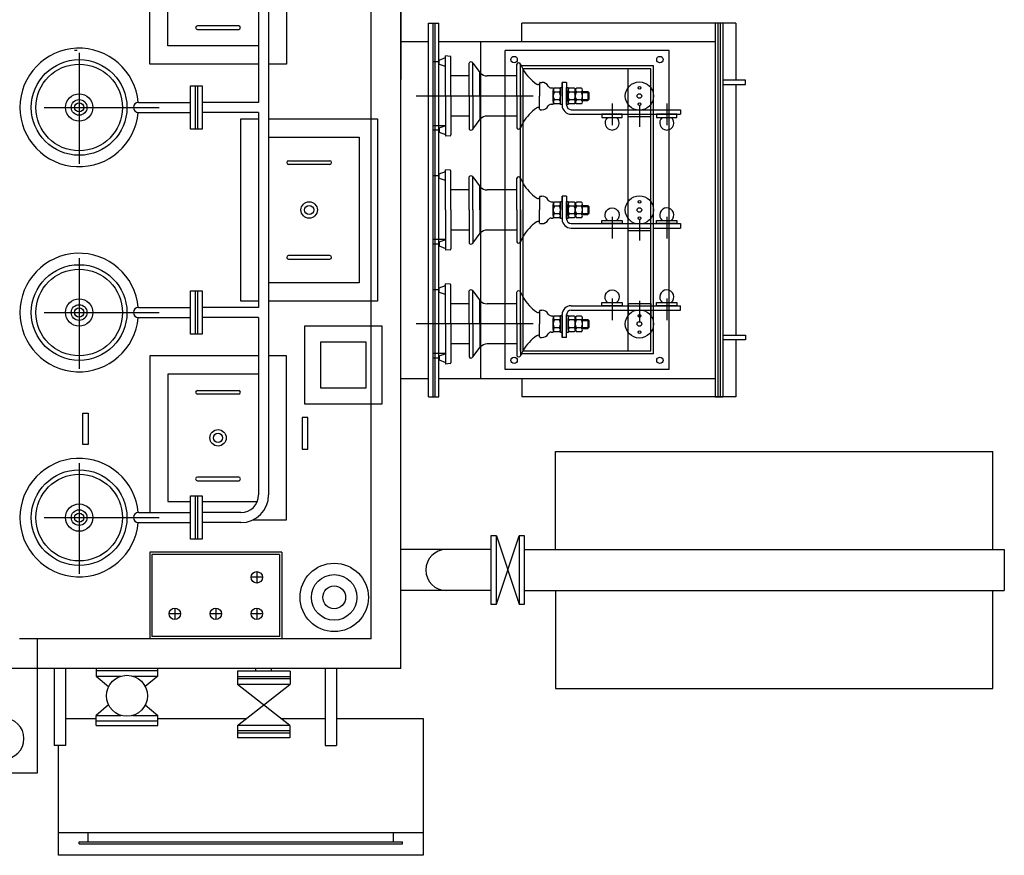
# Model space of a CAD drawing. Header units: millimetres. Extents: x -3934 to 7661, y -1195 to 2443.
# Tile 5 of 6: x 5450 to 7611, y -1191 to 643. Entities that reach past the tile are written whole.
import ezdxf

# ---------------------------------------------------------------- set-up
doc = ezdxf.new("R2010")
doc.units = ezdxf.units.MM
doc.header["$LTSCALE"] = 300

# ---------------------------------------------------------------- blocks, each defined once
blk = doc.blocks.new('A$C786E535F')
blk.add_lwpolyline([(-22.5, -7), (22.5, -7), (22.5, 0), (-22.5, 0)], close=True)
blk.add_arc((0, -19), 15.5, 129.268, 50.732)

msp = doc.modelspace()

# ---------------------------------------------------------------- linework, layer by layer
for p, q in [((6221.2, -716, 175.9), (6221.2, 1166, 175.9)), ((5996.2, 950.1, -1189.5), (5996.2, -400, -1189.5)), ((5735.2, 545, 2219.4), (5735.2, 889, 2219.4)), ((5974.2, 889, -1148.4), (5974.2, 461, -973.7)), ((6035.2, 905, 2219.4), (6035.2, 545, 2219.4)), ((6286.2, -781, -1867.6), (6286.2, 899, -1867.6)), ((6286.2, 894, 175.9), (6286.2, 511, 175.9)), ((5930.6, 629.1, 2219.4), (5839.9, 629.1, 2219.4)), ((6347.2, -185, 104.6), (6347.2, 635, 104.6)), ((6347.2, 635, 104.6), (6370.2, 635, 104.6)), ((6357.2, -185, 104.6), (6357.2, 635, 104.6)), ((6362.2, -185, 104.6), (6362.2, 635, 104.6)), ((6370.2, -185, 104.6), (6370.2, 635, 104.6)), ((6552.2, 595, 79.7), (6552.2, 635, 67.3)), ((7022.2, 635, -67), (6552.2, 635, 67.3)), ((6976.2, 635, 109.1), (6976.2, -185, -69.6)), ((6982.2, 635, 109.1), (6982.2, -185, -69.6)), ((6987.2, 635, 121.2), (6987.2, -185, -70.7)), ((6993.2, 635, 121.2), (6993.2, -185, -70.7)), ((7022.2, 635, 115.6), (7022.2, 510, 79.9)), ((5839.9, 621.2, 2219.4), (5930.6, 621.2, 2219.4)), ((5974.2, 585, 2219.4), (5775.2, 585, 2219.4)), ((6286.2, 595, 104.6), (6347.2, 595, 104.6)), ((6370.2, 595, 104.6), (6976.2, 595, -54.6)), ((6462.2, -145, 104.6), (6462.2, 595, 104.6)), ((5576.2, 575, 1792.2), (5570.2, 575, 1792.2)), ((6384.5, 561.4, 458.1), (6384.6, 563, 458.1)), ((6394.8, 562.1, 458.1), (6384.6, 563, 458.1)), ((6515.2, -125, -160.8), (6515.2, 575, -160.8)), ((6875.2, 575, -236), (6515.2, 575, 706.3)), ((6875.2, -125, -160.8), (6875.2, 575, -160.8)), ((5974.2, 545, 2219.4), (5735.2, 545, 2219.4)), ((6035.2, 545, 2219.4), (5996.2, 545, 2219.4)), ((6370.6, 550, 458.1), (6357.2, 550, 458.1)), ((6370.6, 554, 458.1), (6384.5, 559.4, 458.1)), ((6370.6, 545, 458.1), (6370.6, 554, 458.1)), ((6370.6, 545, 458.1), (6383.6, 540.4, 458.1)), ((6384.5, 475, 458.1), (6384.5, 561.4, 458.1)), ((6396.6, 475, 458.1), (6396.6, 560.1, 458.1)), ((6436.2, 475, 458.1), (6436.2, 547.5, 458.1)), ((6444.2, 547.5, 458.1), (6460.9, 525.9, 458.1)), ((6444.2, 475, 458.1), (6444.2, 547.5, 458.1)), ((6541.2, 475, 458.1), (6541.2, 545, 458.1)), ((6549.2, 475, 458.1), (6549.2, 545, 458.1)), ((6841.2, 541, -45), (6549.2, 541, 125.9)), ((6841.2, -91, -160.8), (6841.2, 541, -160.8)), ((6436.2, 519, 458.1), (6396.6, 519, 458.1)), ((6459.8, 475, 458.1), (6459.8, 527.2, 458.1)), ((6541.2, 519, 458.1), (6476, 519, 458.1)), ((6549.2, -85, -160.8), (6549.2, 531, -160.8)), ((6555.2, -85, -160.8), (6555.2, 535, -160.8)), ((6835.2, 535, -131.3), (6555.2, 535, 601.6)), ((6785.2, -85, -134.6), (6785.2, 535, -134.6)), ((6835.2, -85, -160.8), (6835.2, 535, -160.8)), ((6835.2, -85, -134.6), (6835.2, 535, -134.6)), ((5825.1, 402.5, -647), (5825.1, 497.5, -647)), ((5825.1, 497.5, -647), (5850.1, 497.5, -647)), ((5835.1, 497.5, -647), (5835.1, 402.5, -647)), ((5840.1, 497.5, -647), (5840.1, 402.5, -647)), ((5850.1, 497.5, -647), (5850.1, 402.5, -647)), ((6591.2, 500, 458.1), (6588.7, 500, 458.1)), ((6591.2, 503.8, 175.9), (6591.2, 475, 175.9)), ((6592.5, 505, 175.9), (6596.2, 505, 175.9)), ((6640.4, 475, 175.9), (6640.4, 505, 175.9)), ((6640.4, 505, 175.9), (6640.4, 454.7, 175.9)), ((6650.4, 505, 175.9), (6640.4, 505, 175.9)), ((6650.4, 505, 175.9), (6650.4, 454.9, 175.9)), ((7022.2, 500, 79.7), (7022.2, -40, -18.7)), ((6616.4, 493, 175.9), (6621.2, 493, 175.9)), ((6621.2, 493, 175.9), (6621.2, 457, 175.9)), ((6621.2, 493, 175.9), (6621.2, 493, 175.9)), ((6621.2, 462.9, 175.9), (6621.2, 487.1, 175.9)), ((6634.7, 492.3, 175.9), (6623.7, 492.3, 175.9)), ((6634.7, 483.7, 175.9), (6623.7, 483.7, 175.9)), ((6637.2, 462.9, 175.9), (6637.2, 487.1, 175.9)), ((6653.5, 462.9, 175.9), (6653.5, 487.1, 175.9)), ((6667, 492.3, 175.9), (6656, 492.3, 175.9)), ((6667, 483.7, 175.9), (6656, 483.7, 175.9)), ((6669.5, 462.9, 175.9), (6669.5, 487.1, 175.9)), ((6669.5, 462.9, 175.9), (6669.5, 487.1, 175.9)), ((6683, 492.3, 175.9), (6672, 492.3, 175.9)), ((6683, 483.7, 175.9), (6672, 483.7, 175.9)), ((6685.5, 462.9, 175.9), (6685.5, 487.1, 175.9)), ((6685.5, 485, 175.9), (6696.7, 485, 175.9)), ((6685.5, 482.5, 175.9), (6699.2, 482.5, 175.9)), ((6696.7, 485, 175.9), (6696.7, 465, 175.9)), ((6699.2, 482.5, 175.9), (6696.7, 485, 175.9)), ((6699.2, 482.5, 175.9), (6699.2, 467.5, 175.9)), ((5710.3, 461, -394.5), (5825.1, 461, -743.2)), ((5974.2, 461, -625.5), (5850.1, 461, -622)), ((6576.8, 475, 600.4), (6320.3, 475, 104.6)), ((6384.5, 475, 458.1), (6384.5, 388.6, 458.1)), ((6396.6, 475, 458.1), (6396.6, 389.9, 458.1)), ((6436.2, 475, 458.1), (6436.2, 402.5, 458.1)), ((6444.2, 475, 458.1), (6444.2, 402.5, 458.1)), ((6459.8, 475, 458.1), (6459.8, 422.8, 458.1)), ((6541.2, 475, 458.1), (6541.2, 405, 458.1)), ((6549.2, 475, 458.1), (6549.2, 405, 458.1)), ((6591.2, 446.3, 175.9), (6591.2, 475, 175.9)), ((6616.4, 457, 175.9), (6621.2, 457, 175.9)), ((6616.4, 457, 175.9), (6621.2, 457, 175.9)), ((6621.2, 457, 175.9), (6621.2, 457, 175.9)), ((6634.7, 466.4, 175.9), (6623.7, 466.4, 175.9)), ((6634.7, 457.8, 175.9), (6623.7, 457.8, 175.9)), ((6667, 466.4, 175.9), (6656, 466.4, 175.9)), ((6667, 457.8, 175.9), (6656, 457.8, 175.9)), ((6683, 466.4, 175.9), (6672, 466.4, 175.9)), ((6683, 457.8, 175.9), (6672, 457.8, 175.9)), ((6685.5, 467.5, 175.9), (6699.2, 467.5, 175.9)), ((6685.5, 465, 175.9), (6696.7, 465, 175.9)), ((6699.2, 467.5, 175.9), (6696.7, 465, 175.9)), ((6785.2, 430, 40.5), (6785.2, 456.7, 40.5)), ((6835.2, 430, 40.5), (6835.2, 456.7, 40.5)), ((5710.3, 439, -394.5), (5825.1, 439, -743.2)), ((5974.2, 439, -625.5), (5850.1, 439, -622)), ((5974.2, 439, -964.7), (5974.2, 11, -789.9)), ((6591.2, 450, 458.1), (6588.7, 450, 458.1)), ((6592.5, 445, 175.9), (6596.2, 445, 175.9)), ((6660.3, 435, 175.9), (6835.2, 435, -91.2)), ((6660.4, 445, 175.9), (6835.2, 445, -91.2)), ((6835.2, 445, -132.4), (6900.2, 445, -132.4)), ((6835.2, 435, -132.4), (6900.2, 435, -132.4)), ((6900.2, 445, -132.4), (6900.2, 435, -132.4)), ((5935.2, 225, 175.9), (5935.2, 425, 175.9)), ((5935.2, 425, 175.9), (5974.2, 425, 175.9)), ((5996.2, 425, 175.9), (6235.2, 425, 175.9)), ((6235.2, 425, 175.9), (6235.2, 25, 175.9)), ((6436.2, 431, 458.1), (6396.7, 431, 458.1)), ((6444.2, 402.5, 458.1), (6460.9, 424.1, 458.1)), ((6541.2, 431, 458.1), (6476, 431, 458.1)), ((6785.2, 430, 40.5), (6835.2, 430, 40.5)), ((5850.1, 402.5, -647), (5825.1, 402.5, -647)), ((6384.4, 410, 458.1), (6357.2, 410, 458.1)), ((6370.6, 400, 458.1), (6357.2, 400, 458.1)), ((6370.6, 405, 458.1), (6383.6, 409.6, 458.1)), ((6370.6, 405, 458.1), (6370.6, 396, 458.1)), ((6370.6, 396, 458.1), (6384.5, 390.6, 458.1)), ((6384.5, 388.6, 458.1), (6384.6, 387, 458.1)), ((6394.8, 387.9, 458.1), (6384.6, 387, 458.1)), ((6039.9, 333, 175.9), (6130.5, 333, 175.9)), ((6130.5, 325, 175.9), (6039.9, 325, 175.9)), ((6370.6, 304, 458.1), (6384.5, 309.4, 458.1)), ((6370.6, 295, 458.1), (6370.6, 304, 458.1)), ((6384.5, 311.4, 458.1), (6384.6, 313, 458.1)), ((6384.5, 225, 458.1), (6384.5, 311.4, 458.1)), ((6394.8, 312.1, 458.1), (6384.6, 313, 458.1)), ((6396.6, 225, 458.1), (6396.6, 310.1, 458.1)), ((6370.6, 300, 458.1), (6357.2, 300, 458.1)), ((6370.6, 295, 458.1), (6383.6, 290.4, 458.1)), ((6436.2, 225, 458.1), (6436.2, 297.5, 458.1)), ((6444.2, 297.5, 458.1), (6460.9, 275.9, 458.1)), ((6444.2, 225, 458.1), (6444.2, 297.5, 458.1)), ((6541.2, 225, 458.1), (6541.2, 295, 458.1)), ((6549.2, 225, 458.1), (6549.2, 295, 458.1)), ((6436.2, 269, 458.1), (6396.6, 269, 458.1)), ((6459.8, 225, 458.1), (6459.8, 277.2, 458.1)), ((6541.2, 269, 458.1), (6476, 269, 458.1)), ((6591.2, 250, 458.1), (6588.7, 250, 458.1)), ((6591.2, 253.8, 175.9), (6591.2, 225, 175.9)), ((6592.5, 255, 175.9), (6596.2, 255, 175.9)), ((6616.4, 243, 175.9), (6621.2, 243, 175.9)), ((6621.2, 243, 175.9), (6621.2, 207, 175.9)), ((6621.2, 243, 175.9), (6621.2, 243, 175.9)), ((6634.7, 242.3, 175.9), (6623.7, 242.3, 175.9)), ((6640.4, 225, 175.9), (6640.4, 255, 175.9)), ((6640.4, 255, 175.9), (6640.4, 204.7, 175.9)), ((6650.4, 255, 175.9), (6640.4, 255, 175.9)), ((6650.4, 255, 175.9), (6650.4, 204.9, 175.9)), ((6667, 242.3, 175.9), (6656, 242.3, 175.9)), ((6683, 242.3, 175.9), (6672, 242.3, 175.9)), ((7022.2, 238, -336.8), (7022.2, 212, -336.8)), ((7022.2, 238, -336.8), (7022.2, 212, -336.8)), ((5935.2, 25, 175.9), (5935.2, 225, 175.9)), ((6384.5, 225, 458.1), (6384.5, 138.6, 458.1)), ((6396.6, 225, 458.1), (6396.6, 139.9, 458.1)), ((6436.2, 225, 458.1), (6436.2, 152.5, 458.1)), ((6444.2, 225, 458.1), (6444.2, 152.5, 458.1)), ((6459.8, 225, 458.1), (6459.8, 172.8, 458.1)), ((6541.2, 225, 458.1), (6541.2, 155, 458.1)), ((6549.2, 225, 458.1), (6549.2, 155, 458.1)), ((6591.2, 196.3, 175.9), (6591.2, 225, 175.9)), ((6621.2, 212.9, 175.9), (6621.2, 237.1, 175.9)), ((6634.7, 233.7, 175.9), (6623.7, 233.7, 175.9)), ((6634.7, 216.4, 175.9), (6623.7, 216.4, 175.9)), ((6637.2, 212.9, 175.9), (6637.2, 237.1, 175.9)), ((6653.5, 212.9, 175.9), (6653.5, 237.1, 175.9)), ((6667, 233.7, 175.9), (6656, 233.7, 175.9)), ((6667, 216.4, 175.9), (6656, 216.4, 175.9)), ((6669.5, 212.9, 175.9), (6669.5, 237.1, 175.9)), ((6669.5, 212.9, 175.9), (6669.5, 237.1, 175.9)), ((6683, 233.7, 175.9), (6672, 233.7, 175.9)), ((6683, 216.4, 175.9), (6672, 216.4, 175.9)), ((6685.5, 212.9, 175.9), (6685.5, 237.1, 175.9)), ((6685.5, 235, 175.9), (6696.7, 235, 175.9)), ((6685.5, 232.5, 175.9), (6699.2, 232.5, 175.9)), ((6685.5, 217.5, 175.9), (6699.2, 217.5, 175.9)), ((6696.7, 235, 175.9), (6696.7, 215, 175.9)), ((6699.2, 232.5, 175.9), (6696.7, 235, 175.9)), ((6699.2, 217.5, 175.9), (6696.7, 215, 175.9)), ((6699.2, 232.5, 175.9), (6699.2, 217.5, 175.9)), ((6591.2, 200, 458.1), (6588.7, 200, 458.1)), ((6592.5, 195, 175.9), (6596.2, 195, 175.9)), ((6616.4, 207, 175.9), (6621.2, 207, 175.9)), ((6616.4, 207, 175.9), (6621.2, 207, 175.9)), ((6621.2, 207, 175.9), (6621.2, 207, 175.9)), ((6634.7, 207.8, 175.9), (6623.7, 207.8, 175.9)), ((6667, 207.8, 175.9), (6656, 207.8, 175.9)), ((6660.4, 195, -106.3), (6697.2, 195, -106.3)), ((6660.4, 195, 175.9), (6835.2, 195, -91.2)), ((6683, 207.8, 175.9), (6672, 207.8, 175.9)), ((6685.5, 215, 175.9), (6696.7, 215, 175.9)), ((6785.2, 180, -446.4), (6785.2, 206.7, -446.4)), ((6835.2, 180, -446.4), (6835.2, 206.7, -446.4)), ((6835.2, 195, -132.4), (6900.2, 195, -132.4)), ((6900.2, 195, -132.4), (6900.2, 185, -132.4)), ((6436.2, 181, 458.1), (6396.7, 181, 458.1)), ((6444.2, 152.5, 458.1), (6460.9, 174.1, 458.1)), ((6541.2, 181, 458.1), (6476, 181, 458.1)), ((6660.3, 185, 175.9), (6835.2, 185, -91.2)), ((6785.2, 180, -446.4), (6835.2, 180, -446.4)), ((6841.2, 185, -132.4), (6900.2, 185, -132.4)), ((6384.4, 160, 458.1), (6357.2, 160, 458.1)), ((6370.6, 155, 458.1), (6383.6, 159.6, 458.1)), ((6370.6, 155, 458.1), (6370.6, 146, 458.1)), ((6370.6, 150, 458.1), (6357.2, 150, 458.1)), ((6370.6, 146, 458.1), (6384.5, 140.6, 458.1)), ((6384.5, 138.6, 458.1), (6384.6, 137, 458.1)), ((6394.8, 137.9, 458.1), (6384.6, 137, 458.1)), ((6130.5, 125, 175.9), (6039.9, 125, 175.9)), ((6039.9, 117.1, 175.9), (6130.5, 117.1, 175.9)), ((5825.1, -47.5, -647), (5825.1, 47.5, -647)), ((5825.1, 47.5, -647), (5850.1, 47.5, -647)), ((5835.1, 47.5, -647), (5835.1, -47.5, -647)), ((5840.1, 47.5, -647), (5840.1, -47.5, -647)), ((5850.1, 47.5, -647), (5850.1, -47.5, -647)), ((6370.6, 50, 458.1), (6357.2, 50, 458.1)), ((6370.6, 54, 458.1), (6384.5, 59.4, 458.1)), ((6370.6, 45, 458.1), (6370.6, 54, 458.1)), ((6370.6, 45, 458.1), (6383.6, 40.4, 458.1)), ((6384.5, 61.4, 458.1), (6384.6, 63, 458.1)), ((6384.5, -25, 458.1), (6384.5, 61.4, 458.1)), ((6394.8, 62.1, 458.1), (6384.6, 63, 458.1)), ((6396.6, -25, 458.1), (6396.6, 60.1, 458.1)), ((6436.2, -25, 458.1), (6436.2, 47.5, 458.1)), ((6444.2, 47.5, 458.1), (6460.9, 25.9, 458.1)), ((6444.2, -25, 458.1), (6444.2, 47.5, 458.1)), ((6541.2, -25, 458.1), (6541.2, 45, 458.1)), ((6549.2, -25, 458.1), (6549.2, 45, 458.1)), ((5974.2, 25, 175.9), (5935.2, 25, 175.9)), ((6235.2, 25, 175.9), (5996.2, 25, 175.9)), ((6459.8, -25, 458.1), (6459.8, 27.2, 458.1)), ((5710.3, 11, -394.5), (5825.1, 11, -743.2)), ((5974.2, 11, -625.5), (5850.1, 11, -622)), ((6436.2, 19, 458.1), (6396.6, 19, 458.1)), ((6541.2, 19, 458.1), (6476, 19, 458.1)), ((6591.2, 0, 458.1), (6588.7, 0, 458.1)), ((6591.2, 3.8, 175.9), (6591.2, -25, 175.9)), ((6592.5, 5, 175.9), (6596.2, 5, 175.9)), ((6660.3, 15, 175.9), (6835.2, 15, -91.2)), ((6660.4, 5, 175.9), (6835.2, 5, -91.2)), ((6785.2, 20, 40.5), (6835.2, 20, 40.5)), ((6785.2, 20, 40.5), (6785.2, -6.6, 40.5)), ((6835.2, 20, 40.5), (6835.2, -6.6, 40.5)), ((6835.2, 15, -132.4), (6900.2, 15, -132.4)), ((6835.2, 5, -132.4), (6900.2, 5, -132.4)), ((6900.2, 5, -132.4), (6900.2, 15, -132.4)), ((5710.3, -11, -394.5), (5825.1, -11, -743.2)), ((5974.2, -11, -625.5), (5850.1, -11, -622)), ((5974.2, -11, -780.9), (5974.2, -400.1, -622)), ((6616.4, -7, 175.9), (6621.2, -7, 175.9)), ((6621.2, -7, 175.9), (6621.2, -43, 175.9)), ((6621.2, -7, 175.9), (6621.2, -7, 175.9)), ((6621.2, -37.1, 175.9), (6621.2, -12.9, 175.9)), ((6634.7, -7.7, 175.9), (6623.7, -7.7, 175.9)), ((6634.7, -16.3, 175.9), (6623.7, -16.3, 175.9)), ((6637.2, -37.1, 175.9), (6637.2, -12.9, 175.9)), ((6640.4, -55, 175.9), (6640.4, -4.7, 175.9)), ((6650.4, -55, 175.9), (6650.4, -4.8, 175.9)), ((6653.5, -37.1, 175.9), (6653.5, -12.9, 175.9)), ((6667, -7.7, 175.9), (6656, -7.7, 175.9)), ((6667, -16.3, 175.9), (6656, -16.3, 175.9)), ((6669.5, -37.1, 175.9), (6669.5, -12.9, 175.9)), ((6669.5, -37.1, 175.9), (6669.5, -12.9, 175.9)), ((6683, -7.7, 175.9), (6672, -7.7, 175.9)), ((6683, -16.3, 175.9), (6672, -16.3, 175.9)), ((6685.5, -37.1, 175.9), (6685.5, -12.9, 175.9)), ((6685.5, -15, 175.9), (6696.7, -15, 175.9)), ((6685.5, -17.5, 175.9), (6699.2, -17.5, 175.9)), ((6696.7, -15, 175.9), (6696.7, -35, 175.9)), ((6699.2, -17.5, 175.9), (6696.7, -15, 175.9)), ((6699.2, -17.5, 175.9), (6699.2, -32.5, 175.9)), ((6576.8, -25, 600.4), (6320.3, -25, 104.6)), ((6384.5, -25, 458.1), (6384.5, -111.4, 458.1)), ((6396.6, -25, 458.1), (6396.6, -110.1, 458.1)), ((6436.2, -25, 458.1), (6436.2, -97.5, 458.1)), ((6444.2, -25, 458.1), (6444.2, -97.5, 458.1)), ((6459.8, -25, 458.1), (6459.8, -77.2, 458.1)), ((6541.2, -25, 458.1), (6541.2, -95, 458.1)), ((6549.2, -25, 458.1), (6549.2, -95, 458.1)), ((6591.2, -53.7, 175.9), (6591.2, -25, 175.9)), ((6616.4, -43, 175.9), (6621.2, -43, 175.9)), ((6616.4, -43, 175.9), (6621.2, -43, 175.9)), ((6621.2, -43, 175.9), (6621.2, -43, 175.9)), ((6634.7, -33.6, 175.9), (6623.7, -33.6, 175.9)), ((6634.7, -42.2, 175.9), (6623.7, -42.2, 175.9)), ((6640.4, -25, 175.9), (6640.4, -55, 175.9)), ((6667, -33.6, 175.9), (6656, -33.6, 175.9)), ((6667, -42.2, 175.9), (6656, -42.2, 175.9)), ((6683, -33.6, 175.9), (6672, -33.6, 175.9)), ((6683, -42.2, 175.9), (6672, -42.2, 175.9)), ((6685.5, -32.5, 175.9), (6699.2, -32.5, 175.9)), ((6685.5, -35, 175.9), (6696.7, -35, 175.9)), ((6699.2, -32.5, 175.9), (6696.7, -35, 175.9)), ((7022.2, -40, -18.7), (7022.2, -50, -18.7)), ((5850.1, -47.5, -647), (5825.1, -47.5, -647)), ((6591.2, -50, 458.1), (6588.7, -50, 458.1)), ((6592.5, -55, 175.9), (6596.2, -55, 175.9)), ((6650.4, -55, 175.9), (6640.4, -55, 175.9)), ((7022.2, -60, -21.8), (7022.2, -185, -67)), ((6436.2, -69, 458.1), (6396.7, -69, 458.1)), ((6444.2, -97.5, 458.1), (6460.9, -75.9, 458.1)), ((6541.2, -69, 458.1), (6476, -69, 458.1)), ((6549.2, -75, 133.3), (6549.2, -75, 133.3)), ((6835.2, -85, -46), (6555.2, -85, 129.5)), ((5974.2, -95, 25), (5735.2, -95, 25)), ((5735.2, -95, 25), (5735.2, -439, 25)), ((6035.2, -95, 25), (5996.2, -95, 25)), ((6035.2, -455, 25), (6035.2, -95, 25)), ((6384.4, -90, 458.1), (6357.2, -90, 458.1)), ((6370.6, -100, 458.1), (6357.2, -100, 458.1)), ((6370.6, -95, 458.1), (6383.6, -90.4, 458.1)), ((6370.6, -95, 458.1), (6370.6, -104, 458.1)), ((6370.6, -104, 458.1), (6384.5, -109.4, 458.1)), ((6841.2, -91, -45), (6549.2, -91, 125.9)), ((6384.5, -111.4, 458.1), (6384.6, -113, 458.1)), ((6394.8, -112.1, 458.1), (6384.6, -113, 458.1)), ((6875.2, -125, -71.1), (6515.2, -125, 154.6)), ((6286.2, -145, 104.6), (6347.2, -145, 104.6)), ((6370.2, -145, 104.6), (6976.2, -145, -54.6)), ((6552.2, -145, 92.2), (6552.2, -185, 79.7)), ((5839.9, -171.1, 25), (5930.6, -171.1, 25)), ((5930.6, -179.1, 25), (5839.9, -179.1, 25)), ((6347.2, -185, 104.6), (6370.2, -185, 104.6)), ((7022.2, -185, -67), (6552.2, -185, 79.7)), ((6976.2, -185, -54.6), (6993.2, -185, -54.6)), ((6626.2, -520, 175.9), (6626.2, -305, 175.9)), ((6626.2, -305, 175.9), (7586.2, -305, 175.9)), ((7586.2, -520, 175.9), (7586.2, -305, 175.9)), ((5930.6, -361.1, 25), (5839.9, -361.1, 25)), ((5839.9, -369.1, 25), (5930.6, -369.1, 25)), ((5825.1, -497.5, -647), (5825.1, -402.5, -647)), ((5825.1, -402.5, -647), (5850.1, -402.5, -647)), ((5835.1, -402.5, -647), (5835.1, -497.5, -647)), ((5840.1, -402.5, -647), (5840.1, -497.5, -647)), ((5850.1, -402.5, -647), (5850.1, -497.5, -647)), ((5710.3, -439, -394.5), (5825.1, -439, -743.2)), ((5935.2, -439, -624.4), (5850.1, -439, -622)), ((5710.3, -461, -394.5), (5825.1, -461, -743.2)), ((5935.2, -461, -624.4), (5850.1, -461, -622)), ((5961.7, -455, 25), (6035.2, -455, 25)), ((6484.2, -490, 175.9), (6484.2, -640, 175.9)), ((6496.2, -490, 175.9), (6484.2, -490, 175.9)), ((6496.2, -640, 175.9), (6546.2, -490, 175.9)), ((6496.2, -490, 175.9), (6546.2, -640, 175.9)), ((6496.2, -640, 175.9), (6496.2, -490, 175.9)), ((5850.1, -497.5, -647), (5825.1, -497.5, -647)), ((5735.2, -526, 175.9), (5735.2, -716, 175.9)), ((6025.2, -526, 175.9), (5735.2, -526, 175.9)), ((5740.2, -531, 175.9), (5740.2, -711, 175.9)), ((6020.2, -531, 175.9), (5740.2, -531, 175.9)), ((6020.2, -531, 175.9), (6020.2, -711, 175.9)), ((6025.2, -526, 175.9), (6025.2, -716, 175.9)), ((6484.2, -520, 175.9), (6286.2, -520, 175.9)), ((6558.2, -520, 175.9), (7611.2, -520, 175.9)), ((7611.2, -520, 175.9), (7611.2, -610, 175.9)), ((5982.7, -581, 175.9), (5957.7, -581, 175.9)), ((5970.2, -568.5, 175.9), (5970.2, -593.5, 175.9)), ((6484.2, -610, 175.9), (6286.2, -610, 175.9)), ((6558.2, -610, 175.9), (7611.2, -610, 175.9)), ((6626.2, -610, 175.9), (6626.2, -825, 175.9)), ((7586.2, -825, 175.9), (7586.2, -610, 175.9)), ((6484.2, -640, 175.9), (6496.2, -640, 175.9)), ((5802.7, -661, 175.9), (5777.7, -661, 175.9)), ((5790.2, -648.5, 175.9), (5790.2, -673.5, 175.9)), ((5892.7, -661, 175.9), (5867.7, -661, 175.9)), ((5880.2, -648.5, 175.9), (5880.2, -673.5, 175.9)), ((5982.7, -661, 175.9), (5957.7, -661, 175.9)), ((5970.2, -648.5, 175.9), (5970.2, -673.5, 175.9)), ((6020.2, -711, 175.9), (5740.2, -711, 175.9)), ((6221.2, -716, 175.9), (5449.2, -716, 175.9)), ((5489.2, -781, 175.9), (5489.2, -716, 175.9)), ((6025.2, -716, 175.9), (5735.2, -716, 175.9)), ((6286.2, -781, 175.9), (5384.2, -781, 175.9)), ((5489.2, -1010, 175.9), (5489.2, -781, 175.9)), ((5525.2, -781, 1818.5), (5525.2, -950, 1818.5)), ((5550.2, -781, 1818.5), (5550.2, -950, 1818.5)), ((5617.7, -781, 175.9), (5617.7, -798, 175.9)), ((5752.7, -786, 175.9), (5617.7, -786, 175.9)), ((5617.7, -798, 175.9), (5645, -820.9, 175.9)), ((5617.7, -798, 175.9), (5672, -798, 175.9)), ((5698.5, -798, 175.9), (5752.7, -798, 175.9)), ((5752.7, -798, 175.9), (5725.5, -820.9, 175.9)), ((5752.7, -798, 175.9), (5752.7, -781, 175.9)), ((6043.2, -787, 175.9), (5927.7, -787, 175.9)), ((5927.7, -799, 175.9), (6043.2, -799, 175.9)), ((5927.9, -787, 175.9), (5927.9, -816, 175.9)), ((5968.4, -787, 175.9), (5968.4, -781, 175.9)), ((6002.4, -787, 175.9), (5968.4, -787, 175.9)), ((6002.4, -787, 175.9), (5968.4, -787, 175.9)), ((6002.4, -787, 175.9), (6002.4, -781, 175.9)), ((6043.2, -787, 175.9), (6043.2, -816, 175.9)), ((6120.2, -781, 1818.5), (6120.2, -950, 1818.5)), ((6145.2, -781, 1818.5), (6145.2, -950, 1818.5)), ((6042.7, -804, 175.9), (5927.7, -804, 175.9)), ((5927.9, -906, 175.9), (6042.9, -816, 175.9)), ((6042.9, -816, 175.9), (5927.9, -816, 175.9)), ((6042.9, -906, 175.9), (5927.9, -816, 175.9)), ((6626.2, -825, 175.9), (7586.2, -825, 175.9)), ((5645, -861.1, 175.9), (5617.7, -884, 175.9)), ((5725.5, -861.1, 175.9), (5752.7, -884, 175.9)), ((5617.7, -906, 175.9), (5617.7, -884, 175.9)), ((5617.7, -884, 175.9), (5672, -884, 175.9)), ((5698.5, -884, 175.9), (5752.7, -884, 175.9)), ((5752.7, -906, 175.9), (5752.7, -884, 175.9)), ((5550.2, -891, 175.9), (5617.7, -891, 175.9)), ((5617.7, -896, 175.9), (5752.7, -896, 175.9)), ((5617.7, -906, 175.9), (5752.7, -906, 175.9)), ((5752.7, -891, 175.9), (5947.1, -891, 175.9)), ((5927.9, -906, 175.9), (5927.9, -933, 175.9)), ((6042.9, -906, 175.9), (5927.9, -906, 175.9)), ((6023.8, -891, 175.9), (6120.2, -891, 175.9)), ((6042.9, -906, 175.9), (6042.9, -933, 175.9)), ((6145.2, -891, 175.9), (6335.2, -891, 175.9)), ((6335.2, -891, 175.9), (6335.2, -1191, 175.9)), ((6042.9, -918, 175.9), (5927.9, -918, 175.9)), ((6042.9, -923, 175.9), (5927.9, -923, 175.9)), ((5550.2, -950, 1818.5), (5525.2, -950, 1818.5)), ((5535.2, -1191, 175.9), (5535.2, -950, 175.9)), ((6042.9, -933, 175.9), (5927.9, -933, 175.9)), ((6120.2, -950, 1818.5), (6145.2, -950, 1818.5)), ((5414.2, -1010, 175.9), (5489.2, -1010, 175.9)), ((5535.2, -1141.1, 175.9), (6335.2, -1141.1, 175.9)), ((5600.2, -1161.1, 175.9), (5600.2, -1141.1, 175.9)), ((6270.2, -1161.1, 175.9), (6270.2, -1141.1, 175.9)), ((5580.2, -1161.1, 175.9), (6290.2, -1161.1, 175.9)), ((5580.2, -1166.1, 175.9), (5580.2, -1161.1, 175.9)), ((5580.2, -1166.1, 175.9), (6290.2, -1166.1, 175.9)), ((6290.2, -1166.1, 175.9), (6290.2, -1161.1, 175.9)), ((6335.2, -1191, 175.9), (5535.2, -1191, 175.9))]:
    msp.add_line(p, q)
at = {"ltscale": 0.2}
for p, q in [((5580.3, 569.5, -25), (5580.3, 326.6, -25)), ((5503.8, 450, -25), (5756.1, 450, -25)), ((5580.3, 119.5), (5580.3, -123.4)), ((5503.8, 0), (5756.1, 0)), ((5580.3, -330.5, -25), (5580.3, -573.4, -25)), ((5503.8, -450), (5756.1, -450))]:
    msp.add_line(p, q, dxfattribs=at)
at = {"ltscale": 1.2}
for p, q in [((6750.2, 458.9, -132.4), (6750.2, 411.2, -132.4)), ((6810.2, 454.9, 330.5), (6810.2, 407.2, 330.5)), ((6870.2, 458.9, -132.4), (6870.2, 411.2, -132.4)), ((6750.2, 209.9, -132.4), (6750.2, 162.2, -132.4)), ((6810.2, 205.9, 330.5), (6810.2, 158.2, 330.5)), ((6870.2, 209.9, -132.4), (6870.2, 162.2, -132.4)), ((6750.2, 30.9, -132.4), (6750.2, -16.8, -132.4)), ((6810.2, 25.9, 330.5), (6810.2, -21.8, 330.5)), ((6870.2, 30.9, -283.3), (6870.2, -16.8, -283.3)), ((6870.2, 30.9, -132.4), (6870.2, -16.8, -132.4))]:
    msp.add_line(p, q, dxfattribs=at)
for points, elevation in [([(5775.2, 585), (5775.2, 865)], 2219.4), ([(6993.2, 500), (7043.2, 500), (7043.2, 510), (6993.2, 510)], 49.2), ([(5996.2, 385), (6195.2, 385), (6195.2, 65), (5996.2, 65)], 175.9), ([(6993.2, -50), (7043.2, -50), (7043.2, -60), (6993.2, -60)], 49.2), ([(5974.2, -135), (5775.2, -135)], 25), ([(5775.2, -135), (5775.2, -415)], 25), ([(5775.2, -415), (5825.1, -415)], 25), ([(5850.1, -415), (5971.3, -415)], 25)]:
    msp.add_lwpolyline(points, dxfattribs=dict(elevation=elevation))
for points, elevation in [([(6640.4, 493.5), (6640.4, 456.5), (6637.2, 456.5), (6637.2, 493.5)], 175.9), ([(6653.5, 493.5), (6653.5, 456.5), (6650.4, 456.5), (6650.4, 493.5)], 175.9), ([(6847.7, 428), (6892.7, 428), (6892.7, 435), (6847.7, 435)], -157.4), ([(6640.4, 243.5), (6640.4, 206.5), (6637.2, 206.5), (6637.2, 243.5)], 175.9), ([(6653.5, 243.5), (6653.5, 206.5), (6650.4, 206.5), (6650.4, 243.5)], 175.9), ([(6847.7, 202), (6892.7, 202), (6892.7, 195), (6847.7, 195)], -157.4), ([(6847.7, 22), (6892.7, 22), (6892.7, 15), (6847.7, 15)], -157.4), ([(6640.4, -6.5), (6640.4, -43.5), (6637.2, -43.5), (6637.2, -6.5)], 175.9), ([(6653.5, -6.5), (6653.5, -43.5), (6650.4, -43.5), (6650.4, -6.5)], 175.9), ([(6245.2, -200), (6245.2, -30), (6075.2, -30), (6075.2, -200)], 175.9), ([(6210.2, -165), (6210.2, -65), (6110.2, -65), (6110.2, -165)], 175.9), ([(5600.3, -220.5), (5600.3, -289.5), (5588.3, -289.5), (5588.3, -220.5)], 175.9), ([(6070.2, -230.5), (6070.2, -299.5), (6082.2, -299.5), (6082.2, -230.5)], 175.9), ([(6546.2, -490), (6546.2, -640), (6558.2, -640), (6558.2, -490)], 175.9)]:
    msp.add_lwpolyline(points, close=True, dxfattribs=dict(elevation=elevation))
for centre, radius in [((6535.2, 555, 653.9), 7), ((6855.2, 555, -183.7), 7), ((5580.3, 450, -25), 105), ((5580.3, 450, -25), 95), ((6810.2, 475, 324.4), 31), ((5580.3, 450, -25), 30), ((6810.2, 475, 324.4), 5), ((6810.2, 493, 324.4), 3), ((5580.3, 450, -367), 17.2), ((5580.3, 450, -25), 10), ((6810.2, 457, 324.4), 3), ((6085.2, 225, 175.9), 18), ((6810.2, 225, -162.5), 31), ((6810.2, 243, -162.5), 3), ((6085.2, 225, 175.9), 10), ((6810.2, 225, -162.5), 5), ((6810.2, 207, -162.5), 3), ((5580.3, 0, -25), 105), ((5580.3, 0, -25), 95), ((5580.3, 0, -25), 30), ((5580.3, 0, -367), 17.2), ((5580.3, 0, -25), 10), ((6810.2, -25, 324.4), 31), ((6810.2, -25, 324.4), 5), ((6810.2, -7, 324.4), 3), ((6810.2, -43, 324.4), 3), ((6535.2, -105, -160.8), 7), ((6855.2, -105, -58.5), 7), ((5885.2, -275, 25), 18), ((5885.2, -275, 25), 10), ((5580.3, -450, -25), 105), ((5580.3, -450, -25), 95), ((5580.3, -450, -25), 30), ((5580.3, -450, -367), 17.2), ((5580.3, -450, -25), 10), ((6140.2, -625, 175.9), 75), ((5970.2, -581, 175.9), 12.5), ((6140.2, -625, 175.9), 50), ((6140.2, -625, 175.9), 25), ((5790.2, -661, 175.9), 12.5), ((5880.2, -661, 175.9), 12.5), ((5970.2, -661, 175.9), 12.5), ((5685.2, -841, 175.9), 45)]:
    msp.add_circle(centre, radius)
for centre, radius, start, end in [((5839.9, 625.1, 2219.4), 3.98, 90, 270), ((5930.5, 625.1, 2219.4), 3.98, 270, 90), ((5580.3, 450, -25), 130, 4.8496, 355.1504), ((6394.6, 560.1, 458.1), 2, 0, 85), ((6440.2, 545.6, 458.1), 4.45, 25.9892, 154.0108), ((6545.2, 543.1, 458.1), 4.45, 25.9892, 154.0108), ((6641.3, 583.1, -106.3), 99.7, 202.452, 210.2323), ((6476, 539, 458.1), 20, 220.8439, 270), ((6641.3, 583.1, -106.3), 99.7, 210.2323, 235.055), ((6588.7, 508, 458.1), 8, 233.3303, 270), ((6592.5, 503.8, 175.9), 1.25, 90, 180), ((6596.2, 489, 175.9), 16, 28.5719, 90), ((6616.4, 500, 175.9), 7, 208.5719, 270), ((6637.5, 475, 175.9), 16.3, 147.9299, 212.0701), ((6637.5, 475, 175.9), 16.3, 147.9299, 212.0701), ((6626.3, 488, 175.9), 4.98, 120.5062, 239.4928), ((6632.2, 488, 175.9), 4.98, 300.5072, 59.4928), ((6620.9, 475, 175.9), 16.3, 327.9299, 32.0701), ((6669.8, 475, 175.9), 16.3, 147.9299, 212.0701), ((6658.6, 488, 175.9), 4.98, 120.5062, 239.4928), ((6664.5, 488, 175.9), 4.98, 300.5072, 59.4928), ((6653.2, 475, 175.9), 16.3, 327.9299, 32.0701), ((6685.8, 475, 175.9), 16.3, 147.9299, 212.0701), ((6674.6, 488, 175.9), 4.98, 120.5062, 239.4928), ((6680.5, 488, 175.9), 4.98, 300.5072, 59.4928), ((6669.2, 475, 175.9), 16.3, 327.9299, 32.0701), ((5710.3, 450, -25), 11, 90, 270), ((6616.4, 450, 175.9), 7, 90, 151.4281), ((6626.3, 462.1, 175.9), 4.98, 120.5071, 239.4939), ((6626.3, 462.1, 175.9), 4.98, 120.5072, 239.4938), ((6632.2, 462.1, 175.9), 4.98, 300.5071, 59.4929), ((6660.5, 455.2, 175.9), 20.1, 181.6466, 269.2539), ((6660.5, 455.2, 175.9), 10.1, 181.6466, 269.2539), ((6658.6, 462.1, 175.9), 4.98, 120.5071, 239.4939), ((6664.5, 462.1, 175.9), 4.98, 300.5071, 59.4929), ((6674.6, 462.1, 175.9), 4.98, 120.5071, 239.4939), ((6680.5, 462.1, 175.9), 4.98, 300.5071, 59.4929), ((6641.3, 367, -106.3), 99.7, 124.945, 149.7677), ((6588.7, 442, 458.1), 8, 90, 126.6697), ((6592.5, 446.3, 175.9), 1.25, 180, 270), ((6596.2, 461, 175.9), 16, 270, 331.4281), ((6476, 411, 458.1), 20, 90, 139.1561), ((6641.3, 367, -106.3), 99.7, 149.7677, 157.548), ((6870.2, 416, -157.4), 15.5, 129.268, 50.732), ((6381.9, 414.4, 458.1), 5, 289.5367, 300.6545), ((6394.6, 389.9, 458.1), 2, 275, 0), ((6440.2, 404.5, 458.1), 4.45, 205.9892, 334.0108), ((6545.2, 407, 458.1), 4.45, 205.9892, 334.0108), ((6039.9, 329, 175.9), 3.98, 90, 270), ((6130.5, 329, 175.9), 3.98, 270, 90), ((6394.6, 310.1, 458.1), 2, 0, 85), ((6440.2, 295.6, 458.1), 4.45, 25.9892, 154.0108), ((6545.2, 293.1, 458.1), 4.45, 25.9892, 154.0108), ((6641.3, 333.1, -106.3), 99.7, 202.452, 210.2323), ((6641.3, 333.1, -106.3), 99.7, 210.2323, 235.055), ((6476, 289, 458.1), 20, 220.8439, 270), ((6588.7, 258, 458.1), 8, 233.3303, 270), ((6592.5, 253.8, 175.9), 1.25, 90, 180), ((6596.2, 239, 175.9), 16, 28.5719, 90), ((6616.4, 250, 175.9), 7, 208.5719, 270), ((6626.3, 238, 175.9), 4.98, 120.5062, 239.4928), ((6632.2, 238, 175.9), 4.98, 300.5072, 59.4928), ((6658.6, 238, 175.9), 4.98, 120.5062, 239.4928), ((6664.5, 238, 175.9), 4.98, 300.5072, 59.4928), ((6674.6, 238, 175.9), 4.98, 120.5062, 239.4928), ((6680.5, 238, 175.9), 4.98, 300.5072, 59.4928), ((6637.5, 225, 175.9), 16.3, 147.9299, 212.0701), ((6637.5, 225, 175.9), 16.3, 147.9299, 212.0701), ((6626.3, 212.1, 175.9), 4.98, 120.5071, 239.4939), ((6626.3, 212.1, 175.9), 4.98, 120.5072, 239.4938), ((6620.9, 225, 175.9), 16.3, 327.9299, 32.0701), ((6632.2, 212.1, 175.9), 4.98, 300.5071, 59.4929), ((6669.8, 225, 175.9), 16.3, 147.9299, 212.0701), ((6658.6, 212.1, 175.9), 4.98, 120.5071, 239.4939), ((6653.2, 225, 175.9), 16.3, 327.9299, 32.0701), ((6664.5, 212.1, 175.9), 4.98, 300.5071, 59.4929), ((6685.8, 225, 175.9), 16.3, 147.9299, 212.0701), ((6674.6, 212.1, 175.9), 4.98, 120.5071, 239.4939), ((6669.2, 225, 175.9), 16.3, 327.9299, 32.0701), ((6680.5, 212.1, 175.9), 4.98, 300.5071, 59.4929), ((6870.2, 214, -157.4), 15.5, 309.268, 230.732), ((6641.3, 117, -106.3), 99.7, 124.945, 149.7677), ((6588.7, 192, 458.1), 8, 90, 126.6697), ((6592.5, 196.3, 175.9), 1.25, 180, 270), ((6596.2, 211, 175.9), 16, 270, 331.4281), ((6616.4, 200, 175.9), 7, 90, 151.4281), ((6660.5, 205.2, 175.9), 20.1, 181.6466, 269.2539), ((6660.5, 205.2, 175.9), 10.1, 181.6466, 269.2539), ((6476, 161, 458.1), 20, 90, 139.1561), ((6381.9, 164.4, 458.1), 5, 289.5367, 300.6545), ((6440.2, 154.5, 458.1), 4.45, 205.9892, 334.0108), ((6545.2, 157, 458.1), 4.45, 205.9892, 334.0108), ((6641.3, 117, -106.3), 99.7, 149.7677, 157.548), ((5580.3, 0, -25), 130, 4.8496, 355.1504), ((6394.6, 139.9, 458.1), 2, 275, 0), ((6039.9, 121.1, 175.9), 3.98, 90, 270), ((6130.5, 121.1, 175.9), 3.98, 270, 90), ((6394.6, 60.1, 458.1), 2, 0, 85), ((6440.2, 45.6, 458.1), 4.45, 25.9892, 154.0108), ((6545.2, 43.1, 458.1), 4.45, 25.9892, 154.0108), ((6641.3, 83.1, -106.3), 99.7, 202.452, 210.2323), ((6870.2, 34, -157.4), 15.5, 309.268, 230.732), ((6476, 39, 458.1), 20, 220.8439, 270), ((6641.3, 83.1, -106.3), 99.7, 210.2323, 235.055), ((5710.3, 0, -25), 11, 90, 270), ((6588.7, 8, 458.1), 8, 233.3303, 270), ((6592.5, 3.8, 175.9), 1.25, 90, 180), ((6596.2, -11, 175.9), 16, 28.5719, 90), ((6660.5, -5.1, 175.9), 20.1, 90.7461, 178.3534), ((6660.5, -5.1, 175.9), 10.1, 90.7461, 178.3534), ((6616.4, 0, 175.9), 7, 208.5719, 270), ((6637.5, -25, 175.9), 16.3, 147.9299, 212.0701), ((6637.5, -25, 175.9), 16.3, 147.9299, 212.0701), ((6626.3, -12, 175.9), 4.98, 120.5062, 239.4928), ((6632.2, -12, 175.9), 4.98, 300.5072, 59.4928), ((6620.9, -25, 175.9), 16.3, 327.9299, 32.0701), ((6669.8, -25, 175.9), 16.3, 147.9299, 212.0701), ((6658.6, -12, 175.9), 4.98, 120.5062, 239.4928), ((6664.5, -12, 175.9), 4.98, 300.5072, 59.4928), ((6653.2, -25, 175.9), 16.3, 327.9299, 32.0701), ((6685.8, -25, 175.9), 16.3, 147.9299, 212.0701), ((6674.6, -12, 175.9), 4.98, 120.5062, 239.4928), ((6680.5, -12, 175.9), 4.98, 300.5072, 59.4928), ((6669.2, -25, 175.9), 16.3, 327.9299, 32.0701), ((6616.4, -50, 175.9), 7, 90, 151.4281), ((6626.3, -37.9, 175.9), 4.98, 120.5071, 239.4939), ((6626.3, -37.9, 175.9), 4.98, 120.5072, 239.4938), ((6632.2, -37.9, 175.9), 4.98, 300.5071, 59.4929), ((6658.6, -37.9, 175.9), 4.98, 120.5071, 239.4939), ((6664.5, -37.9, 175.9), 4.98, 300.5071, 59.4929), ((6674.6, -37.9, 175.9), 4.98, 120.5071, 239.4939), ((6680.5, -37.9, 175.9), 4.98, 300.5071, 59.4929), ((6641.3, -133, -106.3), 99.7, 124.945, 149.7677), ((6588.7, -58, 458.1), 8, 90, 126.6697), ((6592.5, -53.7, 175.9), 1.25, 180, 270), ((6596.2, -39, 175.9), 16, 270, 331.4281), ((6476, -89, 458.1), 20, 90, 139.1561), ((6641.3, -133, -106.3), 99.7, 149.7677, 157.548), ((6381.9, -85.6, 458.1), 5, 289.5367, 300.6545), ((6440.2, -95.5, 458.1), 4.45, 205.9892, 334.0108), ((6545.2, -93, 458.1), 4.45, 205.9892, 334.0108), ((6394.6, -110.1, 458.1), 2, 275, 0), ((5839.9, -175.1, 25), 3.98, 90, 270), ((5930.6, -175.1, 25), 3.98, 270, 90), ((5580.3, -450, -25), 130, 4.8496, 355.1504), ((5839.9, -365.1, 25), 3.98, 90, 270), ((5930.6, -365.1, 25), 3.98, 270, 90), ((5935.2, -400, -624.4), 39, 270, 0), ((5935.2, -400, -1754.6), 61, 270.0075, 359.9811), ((5710.3, -450, -25), 11, 90, 270), ((6386.2, -565, 175.9), 45, 90, 270), ((5414.2, -935, 200.9), 45, 270, 90)]:
    msp.add_arc(centre, radius, start, end)

# ---------------------------------------------------------------- block references
msp.add_blockref('A$C786E535F', (6750.2, 435, -132.4))
at = {"xscale": -1, "rotation": 180}
for p in [(6750.2, 195, -132.4), (6750.2, 15, -132.4)]:
    msp.add_blockref('A$C786E535F', p, dxfattribs=at)

doc.saveas('drawing.dxf')
